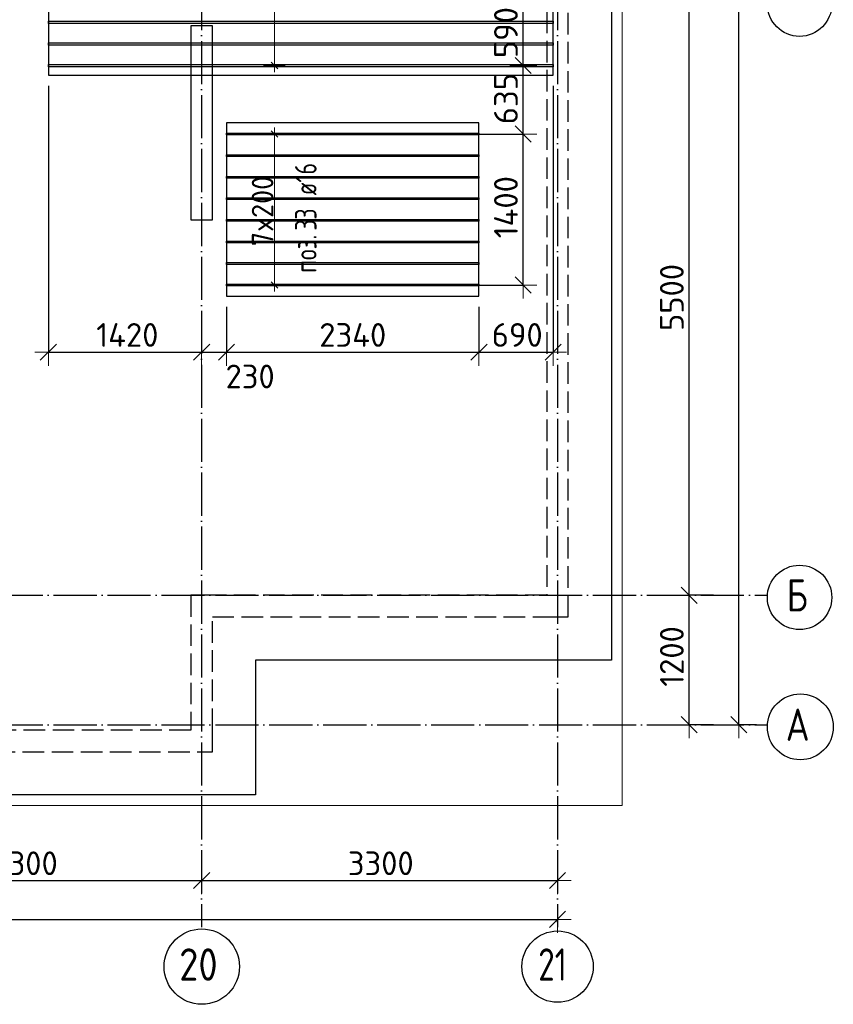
# Model space of a CAD drawing. Header units: millimetres. Extents: x 13527 to 139154, y -122592 to 61893.
# Tile 12 of 129: x 112393 to 119937, y -92592 to -83464. Entities that reach past the tile are written whole.
import ezdxf

# ---------------------------------------------------------------- set-up
doc = ezdxf.new("R2010")
doc.units = ezdxf.units.MM
doc.header["$PDMODE"] = 65
for name, pattern in [('______11', [500, 400, -50, 0, -50]), ('______2', [270, 200, -70]), ('______5', [1100, 800, -100, 100, -100])]:
    doc.linetypes.add(name, pattern=pattern)
for name, color, linetype, lineweight in [('Standard', 7, 'Continuous', 25), ('Колонна (1)', 7, 'Continuous', 35), ('Размерная линия_ общее', 7, 'Continuous', 13), ('Стена_ общее', 7, 'Continuous', 35), ('Фундамент_ общее', 7, 'Continuous', 35)]:
    doc.layers.add(name, color=color, linetype=linetype, lineweight=lineweight)
doc.layers.add('Арм.стержн.Доп. Арм верхн.зоны Х', color=7, linetype='Continuous', lineweight=35, true_color=0x8c8cff)
doc.layers.add('Осевая линия_ общее', color=7, linetype='______5', lineweight=13, true_color=0xa0a0a0)
doc.styles.add('ISOCPEUR', font='ISOCPEUR')
doc.dimstyles.new('DIMSTYLE_13', dxfattribs={"dimtxt": 220, "dimasz": 250, "dimexe": 0, "dimexo": 0, "dimgap": 110, "dimtad": 0, "dimdec": 0, "dimrnd": 5, "dimzin": 12, "dimdsep": 46, "dimtxsty": 'ISOCPEUR', "dimblk1": 'ALL_ML_STRICH', "dimblk2": 'ALL_ML_STRICH', "dimsah": 1, "dimcen": 0, "dimclrd": 7, "dimclre": 256, "dimclrt": 7, "dimadec": 0, "dimazin": 0, "dimtfac": 1, "dimtdec": 0, "dimtix": 1, "dimtmove": 2, "dimatfit": 3, "dimfxl": 0, "dimtvp": 1.2, "dimtzin": 0, "dimlwd": 0, "dimlwe": -3, "dimarcsym": 0})
doc.dimstyles.new('DIMSTYLE_16', dxfattribs={"dimtxt": 220, "dimasz": 250, "dimexe": 0, "dimexo": 0, "dimgap": 110, "dimtad": 2, "dimdec": 0, "dimrnd": 1, "dimzin": 12, "dimdsep": 46, "dimtxsty": 'ISOCPEUR', "dimblk1": 'ALL_ML_STRICH', "dimblk2": 'ALL_ML_STRICH', "dimsah": 1, "dimcen": 0, "dimclrd": 7, "dimclre": 256, "dimclrt": 7, "dimadec": 0, "dimazin": 0, "dimtfac": 1, "dimtdec": 0, "dimtix": 1, "dimtmove": 2, "dimatfit": 3, "dimfxl": 0, "dimtzin": 0, "dimlwd": 0, "dimlwe": -3, "dimarcsym": 0})
doc.dimstyles.new('DIMSTYLE_3', dxfattribs={"dimtxt": 220, "dimasz": 250, "dimexe": 0, "dimexo": 0, "dimgap": 110, "dimtad": 2, "dimdec": 0, "dimrnd": 5, "dimzin": 12, "dimdsep": 46, "dimtxsty": 'ISOCPEUR', "dimblk1": 'ALL_ML_STRICH', "dimblk2": 'ALL_ML_STRICH', "dimsah": 1, "dimcen": 0, "dimclrd": 7, "dimclre": 256, "dimclrt": 7, "dimadec": 0, "dimazin": 0, "dimtfac": 1, "dimtdec": 0, "dimtix": 1, "dimtmove": 2, "dimatfit": 3, "dimfxl": 0, "dimtvp": 1.2, "dimtzin": 0, "dimlwd": 0, "dimlwe": -3, "dimarcsym": 0})
doc.dimstyles.new('DIMSTYLE_5', dxfattribs={"dimtxt": 220, "dimasz": 250, "dimexe": 0, "dimexo": 0, "dimgap": 110, "dimtad": 2, "dimdec": 0, "dimrnd": 5, "dimzin": 12, "dimdsep": 46, "dimtxsty": 'ISOCPEUR', "dimblk1": 'ALL_ML_STRICH', "dimblk2": 'ALL_ML_STRICH', "dimsah": 1, "dimcen": 0, "dimclrd": 7, "dimclre": 256, "dimclrt": 7, "dimadec": 0, "dimazin": 0, "dimtfac": 1, "dimtdec": 0, "dimtix": 1, "dimtmove": 2, "dimatfit": 3, "dimfxl": 0, "dimtzin": 0, "dimlwd": 0, "dimlwe": -3, "dimarcsym": 0})

# ---------------------------------------------------------------- blocks, each defined once
blk = doc.blocks.new('СЛОЖНЫЙ_ОБЪЕКТ_4')
at = {"layer": 'Колонна (1)', "color": 9, "lineweight": -3, "true_color": 0xc7c7c7, "transparency": 33554687}
for p, q in [((113980, -83520), (113980, -85320)), ((114180, -83520), (113980, -83520)), ((114180, -85320), (114180, -83520)), ((113980, -85320), (114180, -85320))]:
    blk.add_line(p, q, dxfattribs=at)
at = {"layer": 'Стена_ общее', "color": 9, "linetype": '______2', "lineweight": -3, "true_color": 0xc7c7c7, "transparency": 33554687}
for p, q in [((117480, -89000), (117480, -75900)), ((117280, -76100), (117280, -88800)), ((113980, -88800), (113980, -90050)), ((114180, -88800), (113980, -88800)), ((117280, -88800), (114180, -88800)), ((114180, -90050), (114180, -89000)), ((114180, -89000), (117280, -89000)), ((117280, -89000), (117480, -89000)), ((113980, -90050), (110260, -90050)), ((114180, -90250), (114180, -90050)), ((110260, -90250), (114180, -90250))]:
    blk.add_line(p, q, dxfattribs=at)
blk = doc.blocks.new('ALL_ML_STRICH')
at = {"color": 0, "linetype": 'ByBlock', "lineweight": -2}
for p, q in [((0, -0.5), (0, 0.5)), ((-1, 0), (0.5, 0)), ((-0.3, -0.3), (0.3, 0.3))]:
    blk.add_line(p, q, dxfattribs=at)
blk = doc.blocks.new('*D347')
at = {"layer": 'DEFPOINTS', "color": 7, "linetype": 'Continuous', "lineweight": 13, "transparency": 33554687}
for p in [(116534.3, -84524.1), (116529.1, -85924.1), (117061.7, -85924.1)]:
    blk.add_point(p, dxfattribs=at)
at = {"layer": 'Размерная линия_ общее', "color": 253, "linetype": 'Continuous', "lineweight": -2, "true_color": 0xa0a0a0, "transparency": 33554687}
for p, q in [((116634.3, -84524.1), (117061.7, -84524.1)), ((116629.1, -85924.1), (117061.7, -85924.1))]:
    blk.add_line(p, q, dxfattribs=at)
at = {"layer": 'Размерная линия_ общее', "color": 7, "linetype": 'Continuous', "lineweight": -2, "transparency": 33554687}
blk.add_line((117061.7, -85924.1), (117061.7, -84524.1), dxfattribs=at)
at = {"layer": 'Размерная линия_ общее', "color": 7, "linetype": 'Continuous', "lineweight": 13, "transparency": 33554687, "xscale": 250, "yscale": 250, "zscale": 250}
for p, rotation in [((117061.7, -84524.1), 90), ((117061.7, -85924.1), 270)]:
    blk.add_blockref('ALL_ML_STRICH', p, dxfattribs=dict(at, rotation=rotation))
at = {"layer": 'Размерная линия_ общее', "color": 7, "linetype": 'Continuous', "lineweight": 13, "transparency": 33554687, "insert": (116901.7, -85202.1), "char_height": 220, "width": 880, "attachment_point": 5, "rotation": 90, "style": 'ISOCPEUR'}
blk.add_mtext('\\A1;{1400}', dxfattribs=at)
blk = doc.blocks.new('*D348')
at = {"layer": 'DEFPOINTS', "color": 7, "linetype": 'Continuous', "lineweight": 13, "transparency": 33554687}
for p in [(117087.8, -83888.9), (116534.3, -84524.1), (117061.7, -84524.1)]:
    blk.add_point(p, dxfattribs=at)
at = {"layer": 'Размерная линия_ общее', "color": 253, "linetype": 'Continuous', "lineweight": -2, "true_color": 0xa0a0a0, "transparency": 33554687}
for p, q in [((117061.7, -83888.9), (117061.7, -83888.9)), ((116634.3, -84524.1), (117061.7, -84524.1))]:
    blk.add_line(p, q, dxfattribs=at)
at = {"layer": 'Размерная линия_ общее', "color": 7, "linetype": 'Continuous', "lineweight": -2, "transparency": 33554687}
blk.add_line((117061.7, -84524.1), (117061.7, -83888.9), dxfattribs=at)
at = {"layer": 'Размерная линия_ общее', "color": 7, "linetype": 'Continuous', "lineweight": 13, "transparency": 33554687, "xscale": 250, "yscale": 250, "zscale": 250}
for p, rotation in [((117061.7, -83888.9), 90), ((117061.7, -84524.1), 270)]:
    blk.add_blockref('ALL_ML_STRICH', p, dxfattribs=dict(at, rotation=rotation))
at = {"layer": 'Размерная линия_ общее', "color": 7, "linetype": 'Continuous', "lineweight": 13, "transparency": 33554687, "insert": (116901.7, -84195.5), "char_height": 220, "width": 660, "attachment_point": 5, "rotation": 90, "style": 'ISOCPEUR'}
blk.add_mtext('\\A1;{635}', dxfattribs=at)
blk = doc.blocks.new('*D349')
at = {"layer": 'DEFPOINTS', "color": 7, "linetype": 'Continuous', "lineweight": 13, "transparency": 33554687}
for p in [(117418.2, -83300), (117061.7, -83888.9), (117087.8, -83888.9)]:
    blk.add_point(p, dxfattribs=at)
at = {"layer": 'Размерная линия_ общее', "color": 253, "linetype": 'Continuous', "lineweight": -2, "true_color": 0xa0a0a0, "transparency": 33554687}
for p, q in [((117318.2, -83300), (117061.7, -83300)), ((117061.7, -83888.9), (117061.7, -83888.9))]:
    blk.add_line(p, q, dxfattribs=at)
at = {"layer": 'Размерная линия_ общее', "color": 7, "linetype": 'Continuous', "lineweight": -2, "transparency": 33554687}
blk.add_line((117061.7, -83888.9), (117061.7, -83300), dxfattribs=at)
at = {"layer": 'Размерная линия_ общее', "color": 7, "linetype": 'Continuous', "lineweight": 13, "transparency": 33554687, "xscale": 250, "yscale": 250, "zscale": 250}
for p, rotation in [((117061.7, -83300), 90), ((117061.7, -83888.9), 270)]:
    blk.add_blockref('ALL_ML_STRICH', p, dxfattribs=dict(at, rotation=rotation))
at = {"layer": 'Размерная линия_ общее', "color": 7, "linetype": 'Continuous', "lineweight": 13, "transparency": 33554687, "insert": (116901.7, -83583.4), "char_height": 220, "width": 660, "attachment_point": 5, "rotation": 90, "style": 'ISOCPEUR'}
blk.add_mtext('\\A1;{590}', dxfattribs=at)
blk = doc.blocks.new('*D366')
at = {"layer": 'DEFPOINTS', "color": 7, "linetype": 'Continuous', "lineweight": 13, "transparency": 33554687}
for p in [(112659.1, -83976.9), (114080, -86366.6), (112659.1, -86546.5)]:
    blk.add_point(p, dxfattribs=at)
at = {"layer": 'Размерная линия_ общее', "color": 253, "linetype": 'Continuous', "lineweight": -2, "true_color": 0xa0a0a0, "transparency": 33554687}
for p, q in [((112659.1, -84076.9), (112659.1, -86546.5)), ((114080, -86546.5), (114080, -86546.5))]:
    blk.add_line(p, q, dxfattribs=at)
at = {"layer": 'Размерная линия_ общее', "color": 7, "linetype": 'Continuous', "lineweight": -2, "transparency": 33554687}
blk.add_line((112659.1, -86546.5), (114080, -86546.5), dxfattribs=at)
at = {"layer": 'Размерная линия_ общее', "color": 7, "linetype": 'Continuous', "lineweight": 13, "transparency": 33554687, "xscale": 250, "yscale": 250, "zscale": 250, "rotation": 180}
blk.add_blockref('ALL_ML_STRICH', (112659.1, -86546.5), dxfattribs=at)
at = {"layer": 'Размерная линия_ общее', "color": 7, "linetype": 'Continuous', "lineweight": 13, "transparency": 33554687, "xscale": 250, "yscale": 250, "zscale": 250}
blk.add_blockref('ALL_ML_STRICH', (114080, -86546.5), dxfattribs=at)
at = {"layer": 'Размерная линия_ общее', "color": 7, "linetype": 'Continuous', "lineweight": 13, "transparency": 33554687, "insert": (113391.6, -86386.5), "char_height": 220, "width": 880, "attachment_point": 5, "style": 'ISOCPEUR'}
blk.add_mtext('\\A1;{1420}', dxfattribs=at)
blk = doc.blocks.new('*D367')
at = {"layer": 'DEFPOINTS', "color": 7, "linetype": 'Continuous', "lineweight": 13, "transparency": 33554687}
for p in [(114311.6, -86027.1), (114080, -86366.6), (114080, -86546.5)]:
    blk.add_point(p, dxfattribs=at)
at = {"layer": 'Размерная линия_ общее', "color": 253, "linetype": 'Continuous', "lineweight": -2, "true_color": 0xa0a0a0, "transparency": 33554687}
for p, q in [((114311.6, -86127.1), (114311.6, -86546.5)), ((114080, -86546.5), (114080, -86546.5))]:
    blk.add_line(p, q, dxfattribs=at)
at = {"layer": 'Размерная линия_ общее', "color": 7, "linetype": 'Continuous', "lineweight": -2, "transparency": 33554687}
blk.add_line((114080, -86546.5), (114311.6, -86546.5), dxfattribs=at)
at = {"layer": 'Размерная линия_ общее', "color": 7, "linetype": 'Continuous', "lineweight": 13, "transparency": 33554687, "xscale": 250, "yscale": 250, "zscale": 250, "rotation": 180}
blk.add_blockref('ALL_ML_STRICH', (114080, -86546.5), dxfattribs=at)
at = {"layer": 'Размерная линия_ общее', "color": 7, "linetype": 'Continuous', "lineweight": 13, "transparency": 33554687, "xscale": 250, "yscale": 250, "zscale": 250}
blk.add_blockref('ALL_ML_STRICH', (114311.6, -86546.5), dxfattribs=at)
at = {"layer": 'Размерная линия_ общее', "color": 7, "linetype": 'Continuous', "lineweight": 13, "transparency": 33554687, "insert": (114530.1, -86771.4), "char_height": 220, "width": 660, "attachment_point": 5, "style": 'ISOCPEUR'}
blk.add_mtext('\\A1;{230}', dxfattribs=at)
blk = doc.blocks.new('*D368')
at = {"layer": 'DEFPOINTS', "color": 7, "linetype": 'Continuous', "lineweight": 13, "transparency": 33554687}
for p in [(114311.6, -86027.1), (116651.6, -86027.1), (114311.6, -86546.5)]:
    blk.add_point(p, dxfattribs=at)
at = {"layer": 'Размерная линия_ общее', "color": 253, "linetype": 'Continuous', "lineweight": -2, "true_color": 0xa0a0a0, "transparency": 33554687}
for p, q in [((114311.6, -86127.1), (114311.6, -86546.5)), ((116651.6, -86127.1), (116651.6, -86546.5))]:
    blk.add_line(p, q, dxfattribs=at)
at = {"layer": 'Размерная линия_ общее', "color": 7, "linetype": 'Continuous', "lineweight": -2, "transparency": 33554687}
blk.add_line((114311.6, -86546.5), (116651.6, -86546.5), dxfattribs=at)
at = {"layer": 'Размерная линия_ общее', "color": 7, "linetype": 'Continuous', "lineweight": 13, "transparency": 33554687, "xscale": 250, "yscale": 250, "zscale": 250, "rotation": 180}
blk.add_blockref('ALL_ML_STRICH', (114311.6, -86546.5), dxfattribs=at)
at = {"layer": 'Размерная линия_ общее', "color": 7, "linetype": 'Continuous', "lineweight": 13, "transparency": 33554687, "xscale": 250, "yscale": 250, "zscale": 250}
blk.add_blockref('ALL_ML_STRICH', (116651.6, -86546.5), dxfattribs=at)
at = {"layer": 'Размерная линия_ общее', "color": 7, "linetype": 'Continuous', "lineweight": 13, "transparency": 33554687, "insert": (115481.6, -86386.5), "char_height": 220, "width": 880, "attachment_point": 5, "style": 'ISOCPEUR'}
blk.add_mtext('\\A1;{2340}', dxfattribs=at)
blk = doc.blocks.new('*D369')
at = {"layer": 'DEFPOINTS', "color": 7, "linetype": 'Continuous', "lineweight": 13, "transparency": 33554687}
for p in [(117339.1, -83976.9), (116651.6, -86027.1), (116651.6, -86546.5)]:
    blk.add_point(p, dxfattribs=at)
at = {"layer": 'Размерная линия_ общее', "color": 253, "linetype": 'Continuous', "lineweight": -2, "true_color": 0xa0a0a0, "transparency": 33554687}
for p, q in [((117339.1, -84076.9), (117339.1, -86546.5)), ((116651.6, -86127.1), (116651.6, -86546.5))]:
    blk.add_line(p, q, dxfattribs=at)
at = {"layer": 'Размерная линия_ общее', "color": 7, "linetype": 'Continuous', "lineweight": -2, "transparency": 33554687}
blk.add_line((116651.6, -86546.5), (117339.1, -86546.5), dxfattribs=at)
at = {"layer": 'Размерная линия_ общее', "color": 7, "linetype": 'Continuous', "lineweight": 13, "transparency": 33554687, "xscale": 250, "yscale": 250, "zscale": 250, "rotation": 180}
blk.add_blockref('ALL_ML_STRICH', (116651.6, -86546.5), dxfattribs=at)
at = {"layer": 'Размерная линия_ общее', "color": 7, "linetype": 'Continuous', "lineweight": 13, "transparency": 33554687, "xscale": 250, "yscale": 250, "zscale": 250}
blk.add_blockref('ALL_ML_STRICH', (117339.1, -86546.5), dxfattribs=at)
at = {"layer": 'Размерная линия_ общее', "color": 7, "linetype": 'Continuous', "lineweight": 13, "transparency": 33554687, "insert": (117006.4, -86386.5), "char_height": 220, "width": 660, "attachment_point": 5, "style": 'ISOCPEUR'}
blk.add_mtext('\\A1;{690}', dxfattribs=at)
blk = doc.blocks.new('*D625')
at = {"layer": 'DEFPOINTS', "color": 7, "linetype": 'Continuous', "lineweight": 13, "transparency": 33554687}
for p in [(110780, -91444.3), (114080, -91473), (110780, -91607.9)]:
    blk.add_point(p, dxfattribs=at)
at = {"layer": 'Размерная линия_ общее', "color": 253, "linetype": 'Continuous', "lineweight": -2, "true_color": 0xa0a0a0, "transparency": 33554687}
for p, q in [((110780, -91587.9), (110780, -91444.3)), ((114080, -91453), (114080, -91444.3))]:
    blk.add_line(p, q, dxfattribs=at)
at = {"layer": 'Размерная линия_ общее', "color": 7, "linetype": 'Continuous', "lineweight": -2, "transparency": 33554687}
blk.add_line((110780, -91444.3), (114080, -91444.3), dxfattribs=at)
at = {"layer": 'Размерная линия_ общее', "color": 7, "linetype": 'Continuous', "lineweight": 13, "transparency": 33554687, "xscale": 250, "yscale": 250, "zscale": 250, "rotation": 180}
blk.add_blockref('ALL_ML_STRICH', (110780, -91444.3), dxfattribs=at)
at = {"layer": 'Размерная линия_ общее', "color": 7, "linetype": 'Continuous', "lineweight": 13, "transparency": 33554687, "xscale": 250, "yscale": 250, "zscale": 250}
blk.add_blockref('ALL_ML_STRICH', (114080, -91444.3), dxfattribs=at)
at = {"layer": 'Размерная линия_ общее', "color": 7, "linetype": 'Continuous', "lineweight": 13, "transparency": 33554687, "insert": (112441, -91284.3), "char_height": 220, "width": 880, "attachment_point": 5, "style": 'ISOCPEUR'}
blk.add_mtext('\\A1;{3300}', dxfattribs=at)
blk = doc.blocks.new('*D626')
at = {"layer": 'DEFPOINTS', "color": 7, "linetype": 'Continuous', "lineweight": 13, "transparency": 33554687}
for p in [(114080, -91444.3), (117380, -91386.3), (114080, -91473)]:
    blk.add_point(p, dxfattribs=at)
at = {"layer": 'Размерная линия_ общее', "color": 253, "linetype": 'Continuous', "lineweight": -2, "true_color": 0xa0a0a0, "transparency": 33554687}
for p, q in [((114080, -91453), (114080, -91444.3)), ((117380, -91406.3), (117380, -91444.3))]:
    blk.add_line(p, q, dxfattribs=at)
at = {"layer": 'Размерная линия_ общее', "color": 7, "linetype": 'Continuous', "lineweight": -2, "transparency": 33554687}
blk.add_line((114080, -91444.3), (117380, -91444.3), dxfattribs=at)
at = {"layer": 'Размерная линия_ общее', "color": 7, "linetype": 'Continuous', "lineweight": 13, "transparency": 33554687, "xscale": 250, "yscale": 250, "zscale": 250, "rotation": 180}
blk.add_blockref('ALL_ML_STRICH', (114080, -91444.3), dxfattribs=at)
at = {"layer": 'Размерная линия_ общее', "color": 7, "linetype": 'Continuous', "lineweight": 13, "transparency": 33554687, "xscale": 250, "yscale": 250, "zscale": 250}
blk.add_blockref('ALL_ML_STRICH', (117380, -91444.3), dxfattribs=at)
at = {"layer": 'Размерная линия_ общее', "color": 7, "linetype": 'Continuous', "lineweight": 13, "transparency": 33554687, "insert": (115741, -91284.3), "char_height": 220, "width": 880, "attachment_point": 5, "style": 'ISOCPEUR'}
blk.add_mtext('\\A1;{3300}', dxfattribs=at)
blk = doc.blocks.new('*D627')
at = {"layer": 'DEFPOINTS', "color": 7, "linetype": 'Continuous', "lineweight": 13, "transparency": 33554687}
for p in [(75300, -91703.8), (117380, -91728.7), (75300, -91804.3)]:
    blk.add_point(p, dxfattribs=at)
at = {"layer": 'Размерная линия_ общее', "color": 253, "linetype": 'Continuous', "lineweight": -2, "true_color": 0xa0a0a0, "transparency": 33554687}
for p, q in [((75300, -91803.8), (75300, -91804.3)), ((117380, -91828.7), (117380, -91804.3))]:
    blk.add_line(p, q, dxfattribs=at)
at = {"layer": 'Размерная линия_ общее', "color": 7, "linetype": 'Continuous', "lineweight": -2, "transparency": 33554687}
blk.add_line((75300, -91804.3), (117380, -91804.3), dxfattribs=at)
at = {"layer": 'Размерная линия_ общее', "color": 7, "linetype": 'Continuous', "lineweight": 13, "transparency": 33554687, "xscale": 250, "yscale": 250, "zscale": 250, "rotation": 180}
blk.add_blockref('ALL_ML_STRICH', (75300, -91804.3), dxfattribs=at)
at = {"layer": 'Размерная линия_ общее', "color": 7, "linetype": 'Continuous', "lineweight": 13, "transparency": 33554687, "xscale": 250, "yscale": 250, "zscale": 250}
blk.add_blockref('ALL_ML_STRICH', (117380, -91804.3), dxfattribs=at)
at = {"layer": 'Размерная линия_ общее', "color": 7, "linetype": 'Continuous', "lineweight": 13, "transparency": 33554687, "insert": (96340, -91644.3), "char_height": 220, "width": 1100, "attachment_point": 5, "style": 'ISOCPEUR'}
blk.add_mtext('\\A1;{42080}', dxfattribs=at)
blk = doc.blocks.new('*D628')
at = {"layer": 'DEFPOINTS', "color": 7, "linetype": 'Continuous', "lineweight": 13, "transparency": 33554687}
for p in [(118845.4, -88800), (118600, -90000), (118845.4, -90000)]:
    blk.add_point(p, dxfattribs=at)
at = {"layer": 'Размерная линия_ общее', "color": 253, "linetype": 'Continuous', "lineweight": -2, "true_color": 0xa0a0a0, "transparency": 33554687}
for p, q in [((118825.4, -88800), (118600, -88800)), ((118825.4, -90000), (118600, -90000))]:
    blk.add_line(p, q, dxfattribs=at)
at = {"layer": 'Размерная линия_ общее', "color": 7, "linetype": 'Continuous', "lineweight": -2, "transparency": 33554687}
blk.add_line((118600, -90000), (118600, -88800), dxfattribs=at)
at = {"layer": 'Размерная линия_ общее', "color": 7, "linetype": 'Continuous', "lineweight": 13, "transparency": 33554687, "xscale": 250, "yscale": 250, "zscale": 250}
for p, rotation in [((118600, -88800), 90), ((118600, -90000), 270)]:
    blk.add_blockref('ALL_ML_STRICH', p, dxfattribs=dict(at, rotation=rotation))
at = {"layer": 'Размерная линия_ общее', "color": 7, "linetype": 'Continuous', "lineweight": 13, "transparency": 33554687, "insert": (118440, -89367), "char_height": 220, "width": 880, "attachment_point": 5, "rotation": 90, "style": 'ISOCPEUR'}
blk.add_mtext('\\A1;{1200}', dxfattribs=at)
blk = doc.blocks.new('*D629')
at = {"layer": 'DEFPOINTS', "color": 7, "linetype": 'Continuous', "lineweight": 13, "transparency": 33554687}
for p in [(118845.4, -83300), (118600, -88800), (118845.4, -88800)]:
    blk.add_point(p, dxfattribs=at)
at = {"layer": 'Размерная линия_ общее', "color": 253, "linetype": 'Continuous', "lineweight": -2, "true_color": 0xa0a0a0, "transparency": 33554687}
for p, q in [((118825.4, -83300), (118600, -83300)), ((118825.4, -88800), (118600, -88800))]:
    blk.add_line(p, q, dxfattribs=at)
at = {"layer": 'Размерная линия_ общее', "color": 7, "linetype": 'Continuous', "lineweight": -2, "transparency": 33554687}
blk.add_line((118600, -88800), (118600, -83300), dxfattribs=at)
at = {"layer": 'Размерная линия_ общее', "color": 7, "linetype": 'Continuous', "lineweight": 13, "transparency": 33554687, "xscale": 250, "yscale": 250, "zscale": 250}
for p, rotation in [((118600, -83300), 90), ((118600, -88800), 270)]:
    blk.add_blockref('ALL_ML_STRICH', p, dxfattribs=dict(at, rotation=rotation))
at = {"layer": 'Размерная линия_ общее', "color": 7, "linetype": 'Continuous', "lineweight": 13, "transparency": 33554687, "insert": (118440, -86039), "char_height": 220, "width": 880, "attachment_point": 5, "rotation": 90, "style": 'ISOCPEUR'}
blk.add_mtext('\\A1;{5500}', dxfattribs=at)
blk = doc.blocks.new('*D633')
at = {"layer": 'DEFPOINTS', "color": 7, "linetype": 'Continuous', "lineweight": 13, "transparency": 33554687}
for p in [(119325.4, -74800), (119061.2, -90000), (119325.4, -90000)]:
    blk.add_point(p, dxfattribs=at)
at = {"layer": 'Размерная линия_ общее', "color": 253, "linetype": 'Continuous', "lineweight": -2, "true_color": 0xa0a0a0, "transparency": 33554687}
for p, q in [((119225.4, -74800), (119061.2, -74800)), ((119225.4, -90000), (119061.2, -90000))]:
    blk.add_line(p, q, dxfattribs=at)
at = {"layer": 'Размерная линия_ общее', "color": 7, "linetype": 'Continuous', "lineweight": -2, "transparency": 33554687}
blk.add_line((119061.2, -90000), (119061.2, -74800), dxfattribs=at)
at = {"layer": 'Размерная линия_ общее', "color": 7, "linetype": 'Continuous', "lineweight": 13, "transparency": 33554687, "xscale": 250, "yscale": 250, "zscale": 250}
for p, rotation in [((119061.2, -74800), 90), ((119061.2, -90000), 270)]:
    blk.add_blockref('ALL_ML_STRICH', p, dxfattribs=dict(at, rotation=rotation))
at = {"layer": 'Размерная линия_ общее', "color": 7, "linetype": 'Continuous', "lineweight": 13, "transparency": 33554687, "insert": (118901.2, -82367), "char_height": 220, "width": 1100, "attachment_point": 5, "rotation": 90, "style": 'ISOCPEUR'}
blk.add_mtext('\\A1;{15200}', dxfattribs=at)

msp = doc.modelspace()

# ---------------------------------------------------------------- linework, layer by layer
at = {"layer": 'Standard', "color": 7, "linetype": 'Continuous', "lineweight": 13, "transparency": 33554687}
msp.add_lwpolyline([(75100, -90750), (117980, -90750), (117980, -73560), (75100, -73560), (75100, -90750)], dxfattribs=at)
at = {"layer": 'Арм.стержн.Доп. Арм верхн.зоны Х', "color": 7, "linetype": 'Continuous', "lineweight": 25, "transparency": 33554687}
for p, q in [((114785.4, -83918.9), (114725.4, -83858.9)), ((114785.4, -84554.1), (114725.4, -84494.1)), ((114785.4, -85954.1), (114725.4, -85894.1))]:
    msp.add_line(p, q, dxfattribs=at)
at = {"layer": 'Арм.стержн.Доп. Арм верхн.зоны Х', "color": 253, "linetype": 'Continuous', "lineweight": -3, "true_color": 0xa0a0a0, "transparency": 33554687}
for p, q in [((114755.4, -83888.9), (114655.4, -83888.9)), ((114755.4, -83888.9), (114855.4, -83888.9)), ((114755.4, -84524.1), (114655.4, -84524.1)), ((114755.4, -84524.1), (114855.4, -84524.1)), ((114755.4, -85924.1), (114655.4, -85924.1)), ((114755.4, -85924.1), (114855.4, -85924.1))]:
    msp.add_line(p, q, dxfattribs=at)
at = {"layer": 'Арм.стержн.Доп. Арм верхн.зоны Х', "color": 7, "linetype": 'Continuous', "lineweight": 13, "transparency": 33554687}
for p, q in [((114755.4, -83888.9), (114755.4, -83948.9)), ((114755.4, -84524.1), (114755.4, -84464.1)), ((114755.4, -85924.1), (114755.4, -85984.1))]:
    msp.add_line(p, q, dxfattribs=at)
at = {"layer": 'Арм.стержн.Доп. Арм верхн.зоны Х', "color": 52, "linetype": 'Continuous', "lineweight": 25, "transparency": 33554687}
for points in [[(117339.1, -81200.9), (112659.1, -81200.9), (112659.1, -83976.9), (117339.1, -83976.9), (117339.1, -81200.9)], [(116651.6, -84421.1), (114311.6, -84421.1), (114311.6, -86027.1), (116651.6, -86027.1), (116651.6, -84421.1)]]:
    msp.add_lwpolyline(points, dxfattribs=at)
at = {"layer": 'Арм.стержн.Доп. Арм верхн.зоны Х', "color": 7, "linetype": 'Continuous', "lineweight": 13, "transparency": 33554687}
for points in [[(114755.4, -83888.9), (114755.4, -83428.9), (114755.4, -83428.9), (114755.4, -83428.9), (114755.4, -83428.9), (114755.4, -81748.9), (114755.4, -81748.9), (114755.4, -81288.9)], [(114755.4, -85924.1), (114755.4, -85664.1), (114755.4, -85664.1), (114755.4, -85664.1), (114755.4, -85664.1), (114755.4, -84784.1), (114755.4, -84784.1), (114755.4, -84524.1)]]:
    msp.add_lwpolyline(points, dxfattribs=at)
at = {"layer": 'Арм.стержн.Доп. Арм верхн.зоны Х', "color": 180, "linetype": 'Continuous', "lineweight": 25, "transparency": 33554687}
for points in [[(117339.1, -83499.9), (112659.1, -83499.9), (112659.1, -83477.9), (117339.1, -83477.9), (117339.1, -83499.9)], [(117339.1, -83699.9), (112659.1, -83699.9), (112659.1, -83677.9), (117339.1, -83677.9), (117339.1, -83699.9)], [(117339.1, -83899.9), (112659.1, -83899.9), (112659.1, -83877.9), (117339.1, -83877.9), (117339.1, -83899.9)]]:
    msp.add_lwpolyline(points, dxfattribs=at)
at = {"layer": 'Арм.стержн.Доп. Арм верхн.зоны Х', "color": 41, "linetype": 'Continuous', "lineweight": 25, "transparency": 33554687}
for points in [[(116651.6, -84532.1), (114311.6, -84532.1), (114311.6, -84516.1), (116651.6, -84516.1), (116651.6, -84532.1)], [(116651.6, -84732.1), (114311.6, -84732.1), (114311.6, -84716.1), (116651.6, -84716.1), (116651.6, -84732.1)], [(116651.6, -84932.1), (114311.6, -84932.1), (114311.6, -84916.1), (116651.6, -84916.1), (116651.6, -84932.1)], [(116651.6, -85132.1), (114311.6, -85132.1), (114311.6, -85116.1), (116651.6, -85116.1), (116651.6, -85132.1)], [(116651.6, -85332.1), (114311.6, -85332.1), (114311.6, -85316.1), (116651.6, -85316.1), (116651.6, -85332.1)], [(116651.6, -85532.1), (114311.6, -85532.1), (114311.6, -85516.1), (116651.6, -85516.1), (116651.6, -85532.1)], [(116651.6, -85732.1), (114311.6, -85732.1), (114311.6, -85716.1), (116651.6, -85716.1), (116651.6, -85732.1)], [(116651.6, -85932.1), (114311.6, -85932.1), (114311.6, -85916.1), (116651.6, -85916.1), (116651.6, -85932.1)]]:
    msp.add_lwpolyline(points, dxfattribs=at)
at = {"layer": 'Осевая линия_ общее', "color": 253, "linetype": '______11', "lineweight": -3, "true_color": 0xa0a0a0, "transparency": 33554687}
for p, q in [((114080, -73660), (114080, -91877.9)), ((117380, -73660), (117380, -91877.9)), ((75200, -88800), (119325.4, -88800)), ((75200, -90000), (119325.4, -90000))]:
    msp.add_line(p, q, dxfattribs=at)
at = {"layer": 'Осевая линия_ общее', "color": 7, "linetype": 'Continuous', "lineweight": -3, "transparency": 33554687}
for centre, radius in [((119624.1, -83319.5), 298.8), ((119624.1, -88819.5), 298.8), ((119631.2, -90019.5), 305.8), ((114081.8, -92242.4), 349.3), ((117380.4, -92242.4), 330.4)]:
    msp.add_circle(centre, radius, dxfattribs=at)
at = {"layer": 'Фундамент_ общее', "color": 7, "lineweight": 25, "transparency": 33554687}
for p, q in [((117880, -75500), (117880, -89400)), ((114580, -89400), (114580, -90650)), ((117880, -89400), (114580, -89400)), ((114580, -90650), (109660, -90650))]:
    msp.add_line(p, q, dxfattribs=at)
at = {"layer": 'Фундамент_ общее', "color": 7, "linetype": 'Continuous', "lineweight": 25, "transparency": 33554687}
for p, q in [((117880, -75500), (117880, -89400)), ((114580, -89400), (114580, -90650)), ((117880, -89400), (114580, -89400)), ((114580, -90650), (109660, -90650))]:
    msp.add_line(p, q, dxfattribs=at)

# ---------------------------------------------------------------- block references
at = {"layer": 'Стена_ общее', "color": 9, "linetype": '______2', "lineweight": -3, "true_color": 0xc7c7c7, "transparency": 33554687}
msp.add_blockref('СЛОЖНЫЙ_ОБЪЕКТ_4', (0, 0), dxfattribs=at)

# ---------------------------------------------------------------- texts
at = {"layer": 'Арм.стержн.Доп. Арм верхн.зоны Х', "color": 7, "linetype": 'Continuous', "lineweight": 13, "transparency": 33554687, "insert": (114745.4, -85564.1), "char_height": 200, "width": 793.963, "attachment_point": 7, "rotation": 90, "style": 'ISOCPEUR'}
msp.add_mtext('\\W0.95;7x200', dxfattribs=at)
at = {"layer": 'Арм.стержн.Доп. Арм верхн.зоны Х', "color": 7, "linetype": 'Continuous', "lineweight": 25, "transparency": 33554687, "char_height": 200, "attachment_point": 7, "rotation": 90, "style": 'ISOCPEUR'}
for s, insert, width in [('\\W0.74; ø16 ', (115146.1, -85186.1), 624.254), ('\\W0.73;33', (115146.1, -85419.4), 306.006), ('\\W0.77;поз.', (115146.1, -85811.1), 468.039)]:
    msp.add_mtext(s, dxfattribs=dict(at, insert=insert, width=width))
at = {"layer": 'Осевая линия_ общее', "color": 7, "linetype": 'Continuous', "lineweight": -3, "transparency": 33554687, "char_height": 300, "attachment_point": 7, "style": 'ISOCPEUR'}
for s, insert, width in [('\\W0.80;Б', (119504.1, -88950), 359.833), ('\\W0.82;А', (119496.2, -90150), 392.646), ('\\W0.87;20', (113871.8, -92372.9), 550.812), ('\\W0.75;21', (117200.4, -92372.9), 472.281)]:
    msp.add_mtext(s, dxfattribs=dict(at, insert=insert, width=width))

# ---------------------------------------------------------------- dimensions: what is measured, and where the dimension line sits
at = {"layer": 'Размерная линия_ общее', "color": 7, "linetype": 'Continuous', "lineweight": 13, "transparency": 33554687}
for base, p1, p2, dimstyle, picture, middle in [((119061.2, -74800), (119225.4, -90000), (119225.4, -74800), 'DIMSTYLE_16', '*D633', (118901.2, -82367)), ((117061.7, -83300), (117061.7, -83888.9), (117318.2, -83300), 'DIMSTYLE_3', '*D349', (116901.7, -83583.4)), ((118600, -83300), (118825.4, -88800), (118825.4, -83300), 'DIMSTYLE_5', '*D629', (118440, -86039)), ((117061.7, -83888.9), (116634.3, -84524.1), (117061.7, -83888.9), 'DIMSTYLE_3', '*D348', (116901.7, -84195.5)), ((117061.7, -84524.1), (116629.1, -85924.1), (116634.3, -84524.1), 'DIMSTYLE_5', '*D347', (116901.7, -85202.1)), ((118600, -88800), (118825.4, -90000), (118825.4, -88800), 'DIMSTYLE_5', '*D628', (118440, -89367))]:
    dim = msp.add_linear_dim(base=base, p1=p1, p2=p2, angle=90, dimstyle=dimstyle, override={"dimpost": '<>', "dimclrd": 7, "dimclre": 253, "dimclrt": 7, "dimlwd": 0, "dimlwe": 65533}, dxfattribs=at)
    dim.commit()
    dim.dimension.update_dxf_attribs({"geometry": picture, "text_midpoint": middle, "dimtype": 160})
for base, p1, p2, dimstyle, picture, middle in [((114080, -86546.5), (112659.1, -84076.9), (114080, -86546.5), 'DIMSTYLE_5', '*D366', (113391.6, -86386.5)), ((117339.11, -86546.5229), (116651.6035, -86127.1132), (117339.11, -84076.8807), 'DIMSTYLE_5', '*D369', (117006.3568, -86386.5229)), ((114311.6, -86546.5), (114080, -86546.5), (114311.6, -86127.1), 'DIMSTYLE_13', '*D367', (114530.1, -86771.4)), ((116651.6, -86546.5), (114311.6, -86127.1), (116651.6, -86127.1), 'DIMSTYLE_5', '*D368', (115481.6, -86386.5)), ((114080, -91444.3), (110780, -91587.9), (114080, -91453), 'DIMSTYLE_5', '*D625', (112441, -91284.3)), ((117380, -91444.3), (114080, -91453), (117380, -91406.3), 'DIMSTYLE_5', '*D626', (115741, -91284.3)), ((117380, -91804.3), (75300, -91803.8), (117380, -91828.7), 'DIMSTYLE_16', '*D627', (96340, -91644.3))]:
    dim = msp.add_linear_dim(base=base, p1=p1, p2=p2, dimstyle=dimstyle, override={"dimpost": '<>', "dimclrd": 7, "dimclre": 253, "dimclrt": 7, "dimlwd": 0, "dimlwe": 65533}, dxfattribs=at)
    dim.commit()
    dim.dimension.update_dxf_attribs({"geometry": picture, "text_midpoint": middle, "dimtype": 160})

doc.saveas('drawing.dxf')
